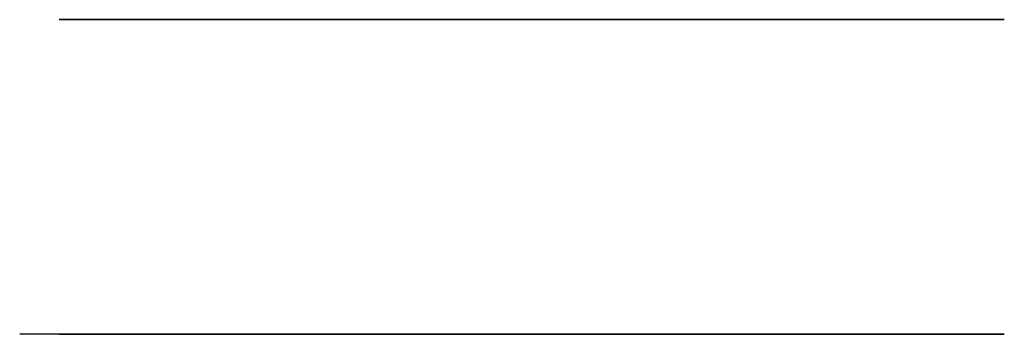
# Model space of a CAD drawing. Header units: millimetres. Extents: x 188.8 to 248.8, y 139.6 to 141.2.
import ezdxf

# ---------------------------------------------------------------- set-up
doc = ezdxf.new("R2010")
doc.units = ezdxf.units.MM
doc.layers.get('0').update_dxf_attribs({"true_color": 0xc2ced6})

msp = doc.modelspace()

# ---------------------------------------------------------------- linework, layer by layer
at = {"extrusion": (0, -1, 0)}
for p, q in [((191.278, 139.601, 32.22), (188.778, 139.601, 32.22)), ((191.278, 139.601, 33.82), (188.778, 139.601, 33.82)), ((191.378, 139.601, 9.36), (188.878, 139.601, 9.36)), ((191.378, 139.601, 10.96), (188.878, 139.601, 10.96)), ((191.378, 139.601, 11.9), (188.878, 139.601, 11.9)), ((191.378, 139.601, 13.5), (188.878, 139.601, 13.5)), ((191.378, 139.601, 14.44), (188.878, 139.601, 14.44)), ((191.378, 139.601, 16.04), (188.878, 139.601, 16.04)), ((191.378, 139.601, 16.98), (188.878, 139.601, 16.98)), ((191.378, 139.601, 18.58), (188.878, 139.601, 18.58)), ((191.378, 139.601, 19.52), (188.878, 139.601, 19.52)), ((191.378, 139.601, 21.12), (188.878, 139.601, 21.12)), ((191.378, 139.601, 22.06), (188.878, 139.601, 22.06)), ((191.378, 139.601, 23.66), (188.878, 139.601, 23.66)), ((191.378, 139.601, 24.6), (188.878, 139.601, 24.6)), ((191.378, 139.601, 26.2), (188.878, 139.601, 26.2)), ((191.378, 139.601, 27.14), (188.878, 139.601, 27.14)), ((191.378, 139.601, 28.74), (188.878, 139.601, 28.74)), ((191.378, 139.601, 29.68), (188.878, 139.601, 29.68)), ((191.378, 139.601, 31.28), (188.878, 139.601, 31.28)), ((191.378, 139.601, 34.76), (188.878, 139.601, 34.76)), ((191.378, 139.601, 36.36), (188.878, 139.601, 36.36)), ((191.378, 139.601, 37.3), (188.878, 139.601, 37.3)), ((191.378, 139.601, 38.9), (188.878, 139.601, 38.9)), ((191.378, 139.601, 39.84), (188.878, 139.601, 39.84)), ((191.378, 139.601, 41.44), (188.878, 139.601, 41.44)), ((191.378, 139.601, 42.38), (188.878, 139.601, 42.38)), ((191.378, 139.601, 43.98), (188.878, 139.601, 43.98)), ((191.378, 139.601, 44.92), (188.878, 139.601, 44.92)), ((191.378, 139.601, 46.52), (188.878, 139.601, 46.52)), ((191.378, 139.601, 47.46), (188.878, 139.601, 47.46)), ((191.378, 139.601, 49.06), (188.878, 139.601, 49.06))]:
    msp.add_line(p, q, dxfattribs=at)
at = {"extrusion": (0, 1, 0)}
for centre in [(-191.378, 2.5, 141.201), (-191.378, 84.5, 141.201)]:
    msp.add_circle(centre, 2.4, dxfattribs=at)
at = {"extrusion": (0, -1, 0)}
for centre, radius in [((191.378, 2.5, -139.601), 2.4), ((191.378, 84.5, -139.601), 2.4), ((191.278, 33.02, -139.601), 0.8), ((191.378, 10.16, -139.601), 0.8), ((191.378, 12.7, -139.601), 0.8), ((191.378, 15.24, -139.601), 0.8), ((191.378, 17.78, -139.601), 0.8), ((191.378, 20.32, -139.601), 0.8), ((191.378, 22.86, -139.601), 0.8), ((191.378, 25.4, -139.601), 0.8), ((191.378, 27.94, -139.601), 0.8), ((191.378, 30.48, -139.601), 0.8), ((191.378, 35.56, -139.601), 0.8), ((191.378, 38.1, -139.601), 0.8), ((191.378, 40.64, -139.601), 0.8), ((191.378, 43.18, -139.601), 0.8), ((191.378, 45.72, -139.601), 0.8), ((191.378, 48.26, -139.601), 0.8)]:
    msp.add_circle(centre, radius, dxfattribs=at)

doc.saveas('drawing.dxf')
